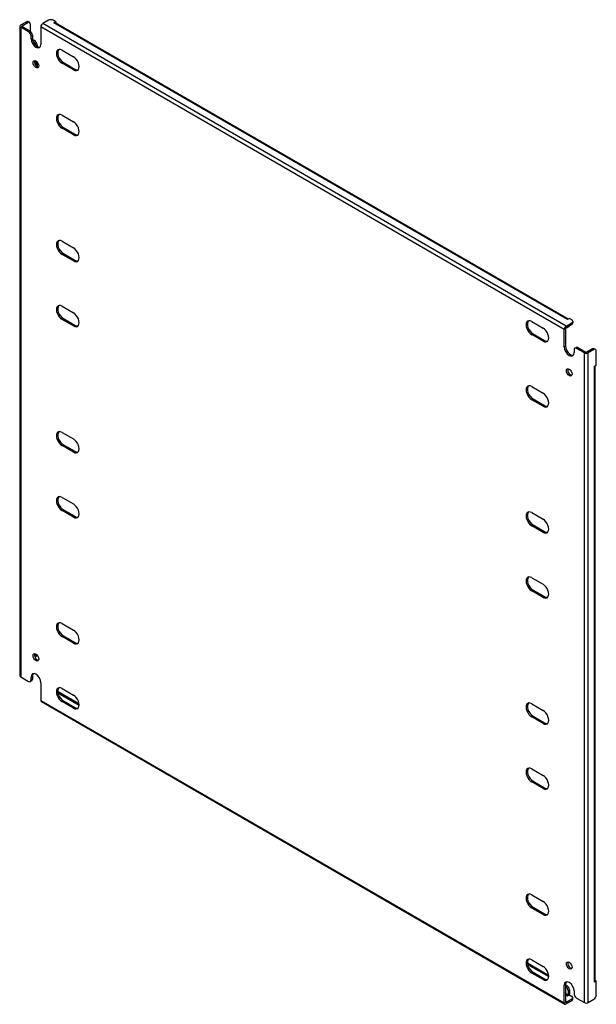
# Model space of a CAD drawing. Header units: inches. Extents: x 116.5 to 137.3, y 36 to 71.5.
import ezdxf

# ---------------------------------------------------------------- set-up
doc = ezdxf.new("R2010")
doc.units = ezdxf.units.IN
doc.header["$MEASUREMENT"] = 0
doc.layers.add('Visible Edges(ANSI)', color=7, linetype='Continuous', lineweight=25)
doc.layers.add('Visible Tangent Edges(ANSI)', color=7, linetype='Continuous', lineweight=25)

msp = doc.modelspace()

# ---------------------------------------------------------------- linework, layer by layer
at = {"layer": 'Visible Edges(ANSI)'}
for p, q in [((117.5, 71.485), (117.297, 71.368)), ((117.765, 71.434), (117.677, 71.485)), ((116.472, 71.276), (116.472, 47.822)), ((116.501, 71.317), (116.705, 71.434)), ((116.785, 71.072), (116.501, 71.236)), ((116.549, 71.289), (116.753, 71.407)), ((116.549, 71.264), (116.833, 71.1)), ((116.767, 71.44), (116.815, 71.413)), ((116.841, 71.355), (116.841, 71.095)), ((117.227, 71.246), (117.227, 70.613)), ((117.695, 71.394), (117.765, 71.434)), ((117.695, 71.394), (117.695, 71.394)), ((117.695, 71.394), (117.695, 71.394)), ((136.286, 60.694), (117.745, 71.399)), ((117.765, 71.434), (117.765, 71.387)), ((116.873, 70.817), (116.873, 70.919)), ((116.921, 70.947), (116.921, 70.845)), ((116.926, 70.796), (117, 70.753)), ((116.944, 70.73), (116.952, 70.726)), ((117.089, 70.6), (117.089, 70.544)), ((117.993, 70.407), (118.405, 70.17)), ((117.041, 70.022), (117.041, 69.861)), ((117.089, 69.986), (117.089, 69.814)), ((118.405, 69.696), (117.993, 69.934)), ((118.041, 69.961), (118.453, 69.724)), ((117.993, 68.06), (118.405, 67.822)), ((118.405, 67.349), (117.993, 67.586)), ((118.041, 67.614), (118.453, 67.376)), ((117.993, 63.508), (118.405, 63.27)), ((118.405, 62.797), (117.993, 63.034)), ((118.041, 63.062), (118.453, 62.824)), ((117.993, 61.16), (118.405, 60.923)), ((118.405, 60.449), (117.993, 60.687)), ((118.041, 60.714), (118.453, 60.477)), ((134.964, 60.609), (135.375, 60.372)), ((136.212, 60.447), (136.415, 60.565)), ((136.212, 60.392), (136.415, 60.509)), ((136.327, 60.718), (136.257, 60.677)), ((136.257, 60.677), (136.257, 60.677)), ((136.257, 60.677), (136.257, 60.677)), ((136.415, 60.667), (136.327, 60.718)), ((136.452, 60.616), (136.452, 60.56)), ((135.375, 59.898), (134.964, 60.136)), ((135.012, 60.163), (135.423, 59.926)), ((136.142, 59.692), (136.142, 60.326)), ((136.19, 60.354), (136.19, 59.72)), ((136.301, 60.421), (136.253, 60.394)), ((136.495, 59.59), (136.495, 59.488)), ((136.521, 59.647), (136.569, 59.675)), ((136.867, 59.478), (136.584, 59.641)), ((136.632, 59.669), (136.915, 59.505)), ((137.163, 59.623), (136.959, 59.505)), ((137.211, 59.595), (137.007, 59.478)), ((137.273, 59.601), (137.225, 59.629)), ((137.299, 59.034), (137.299, 59.544)), ((137.229, 58.993), (137.299, 59.034)), ((137.258, 36.805), (137.258, 59.01)), ((137.229, 58.993), (137.229, 58.993)), ((137.229, 58.993), (137.229, 58.993)), ((134.964, 58.262), (135.375, 58.024)), ((135.375, 57.551), (134.964, 57.788)), ((135.012, 57.816), (135.423, 57.578)), ((117.993, 56.608), (118.405, 56.371)), ((118.405, 55.897), (117.993, 56.135)), ((118.041, 56.163), (118.453, 55.925)), ((117.993, 54.261), (118.405, 54.023)), ((118.405, 53.55), (117.993, 53.787)), ((118.041, 53.815), (118.453, 53.578)), ((134.964, 53.71), (135.375, 53.472)), ((135.375, 52.999), (134.964, 53.236)), ((135.012, 53.264), (135.423, 53.026)), ((134.964, 51.362), (135.375, 51.125)), ((135.375, 50.651), (134.964, 50.889)), ((135.012, 50.917), (135.423, 50.679)), ((117.993, 49.709), (118.405, 49.471)), ((118.405, 48.998), (117.993, 49.235)), ((118.041, 49.263), (118.453, 49.026)), ((117.063, 48.518), (117.015, 48.491)), ((117.041, 48.609), (117.041, 48.547)), ((116.501, 47.782), (116.785, 47.618)), ((116.847, 47.612), (116.895, 47.64)), ((116.873, 47.669), (116.873, 47.771)), ((116.921, 47.799), (116.921, 47.697)), ((117.227, 47.567), (117.227, 46.934)), ((117.993, 47.362), (118.405, 47.124)), ((117.844, 47.2), (118.609, 46.758)), ((117.854, 47.25), (118.606, 46.816)), ((117.247, 46.888), (136.162, 35.968)), ((118.405, 46.65), (117.993, 46.888)), ((118.041, 46.916), (118.453, 46.678)), ((134.964, 46.81), (135.375, 46.573)), ((135.375, 46.099), (134.964, 46.337)), ((135.012, 46.365), (135.423, 46.127)), ((134.964, 44.463), (135.375, 44.225)), ((135.375, 43.752), (134.964, 43.989)), ((135.012, 44.017), (135.423, 43.78)), ((134.964, 39.911), (135.375, 39.673)), ((135.012, 39.465), (135.423, 39.228)), ((135.375, 39.2), (134.964, 39.437)), ((134.807, 37.462), (135.576, 37.018)), ((134.815, 37.402), (135.58, 36.96)), ((134.964, 37.564), (135.375, 37.326)), ((135.375, 36.852), (134.964, 37.09)), ((135.012, 37.118), (135.423, 36.88)), ((136.142, 36.013), (136.142, 36.647)), ((136.19, 36.674), (136.19, 36.041)), ((136.19, 36.664), (136.238, 36.636)), ((137.299, 36.804), (137.229, 36.764)), ((137.229, 36.764), (137.229, 36.764)), ((137.229, 36.764), (137.229, 36.764)), ((137.258, 36.828), (137.299, 36.804)), ((137.299, 36.294), (137.299, 36.804)), ((136.19, 36.608), (136.19, 36.608)), ((136.327, 36.299), (136.257, 36.258)), ((136.257, 36.258), (136.257, 36.258)), ((136.257, 36.258), (136.257, 36.258)), ((136.279, 36.455), (136.279, 36.296)), ((136.327, 36.483), (136.327, 36.324)), ((136.327, 36.299), (136.415, 36.248)), ((136.495, 36.443), (136.495, 36.34)), ((136.415, 36.146), (136.212, 36.028)), ((136.415, 36.09), (136.212, 35.973)), ((136.452, 36.141), (136.452, 36.197)), ((136.584, 36.187), (136.867, 36.024)), ((137.007, 36.024), (137.211, 36.141))]:
    msp.add_line(p, q, dxfattribs=at)
for centre, major_axis, start_param, end_param in [((116.705, 71.332), (0.063, 0.108), 0, 0.785398), ((117.589, 71.434), (0.125, 0), 0.785398, 2.356194), ((116.571, 71.276), (-0.099, 0), 5.497787, 7.068583), ((116.571, 71.276), (-0.031, 0), 5.497787, 7.068583), ((116.753, 71.304), (0.063, 0.108), 5.497787, 7.068583), ((116.833, 70.998), (-0.063, 0.108), 3.926991, 5.497787), ((117.297, 71.287), (0.0495, 0.0857), 0.785398, 2.356194), ((117.695, 71.313), (0.0495, 0.0857), 0, 0.785398), ((116.785, 70.97), (0.062, -0.108), 0.785398, 2.356194), ((117.05, 70.715), (0.125, -0.217), 3.926991, 7.068583), ((117.098, 70.743), (0.125, -0.217), 3.926991, 6.089646), ((117, 70.651), (-0.063, 0.108), 3.926991, 5.497787), ((116.952, 70.624), (0.062, -0.108), 0.887242, 2.356194), ((117.993, 70.17), (-0.145, 0.251), 5.497787, 8.63938), ((118.041, 70.198), (-0.145, 0.251), 0.166574, 2.356194), ((117.098, 69.926), (-0.073, 0.126), 0.338008, 2.803584), ((118.405, 69.933), (0.145, -0.251), 5.497787, 8.63938), ((118.453, 69.961), (0.145, -0.251), 5.497787, 6.116612), ((117.993, 67.823), (-0.145, 0.251), 5.497787, 8.63938), ((118.041, 67.851), (-0.145, 0.251), 0.166574, 2.356194), ((118.405, 67.585), (0.145, -0.251), 5.497787, 8.63938), ((118.453, 67.613), (0.145, -0.251), 5.497787, 6.116612), ((117.993, 63.271), (-0.145, 0.251), 5.497787, 8.63938), ((118.041, 63.299), (-0.145, 0.251), 0.166574, 2.356194), ((118.405, 63.033), (0.145, -0.251), 5.497787, 8.63938), ((118.453, 63.061), (0.145, -0.251), 5.497787, 6.116612), ((117.993, 60.924), (-0.145, 0.251), 5.497787, 8.63938), ((118.041, 60.951), (-0.145, 0.251), 0.166574, 2.356194), ((118.405, 60.686), (0.145, -0.251), 5.497787, 8.63938), ((118.453, 60.714), (0.145, -0.251), 5.497787, 6.116612), ((134.964, 60.372), (-0.145, 0.251), 5.497787, 8.63938), ((135.012, 60.4), (-0.145, 0.251), 0.166574, 2.356194), ((136.212, 60.366), (0.0495, 0.0857), 0.785398, 2.356194), ((136.19, 60.502), (0.062, -0.108), 5.726091, 6.840784), ((136.257, 60.597), (0.0495, 0.0857), 0.721823, 0.785398), ((136.238, 60.53), (0.062, -0.108), 0, 0.557599), ((136.327, 60.616), (0.125, 0), 5.497787, 7.068583), ((136.327, 60.56), (0.125, 0), 5.497787, 6.283185), ((135.375, 60.135), (0.145, -0.251), 5.497787, 8.63938), ((136.212, 60.366), (0.0155, 0.0268), 0.785398, 2.356194), ((135.423, 60.163), (0.145, -0.251), 5.497787, 6.116612), ((136.366, 59.618), (0.125, -0.217), 3.926991, 6.089646), ((136.318, 59.59), (0.125, -0.217), 3.926991, 7.068583), ((136.584, 59.539), (-0.063, 0.108), 5.497787, 7.068583), ((136.632, 59.567), (-0.063, 0.108), 5.497787, 6.283185), ((136.937, 59.518), (0.099, 0), 3.926991, 5.497787), ((136.937, 59.518), (0.031, 0), 3.926991, 5.497787), ((137.163, 59.521), (0.063, 0.108), 0, 0.785398), ((137.211, 59.493), (0.062, 0.108), 5.497787, 7.068583), ((136.366, 58.801), (-0.073, 0.126), 0.338008, 2.803584), ((137.159, 59.034), (0.099, 0), 5.497787, 5.561362), ((134.964, 58.025), (-0.145, 0.251), 5.497787, 8.63938), ((135.012, 58.053), (-0.145, 0.251), 0.166574, 2.356194), ((135.375, 57.787), (0.145, -0.251), 5.497787, 8.63938), ((135.423, 57.815), (0.145, -0.251), 5.497787, 6.116612), ((117.993, 56.372), (-0.145, 0.251), 5.497787, 8.63938), ((118.041, 56.399), (-0.145, 0.251), 0.166574, 2.356194), ((118.405, 56.134), (0.145, -0.251), 5.497787, 8.63938), ((118.453, 56.162), (0.145, -0.251), 5.497787, 6.116612), ((117.993, 54.024), (-0.145, 0.251), 5.497787, 8.63938), ((118.041, 54.052), (-0.145, 0.251), 0.166574, 2.356194), ((118.405, 53.787), (0.145, -0.251), 5.497787, 8.63938), ((134.964, 53.473), (-0.145, 0.251), 5.497787, 8.63938), ((135.012, 53.501), (-0.145, 0.251), 0.166574, 2.356194), ((118.453, 53.814), (0.145, -0.251), 5.497787, 6.116612), ((135.375, 53.235), (0.145, -0.251), 5.497787, 8.63938), ((135.423, 53.263), (0.145, -0.251), 5.497787, 6.116612), ((134.964, 51.126), (-0.145, 0.251), 5.497787, 8.63938), ((135.012, 51.153), (-0.145, 0.251), 0.166574, 2.356194), ((135.375, 50.888), (0.145, -0.251), 5.497787, 8.63938), ((135.423, 50.916), (0.145, -0.251), 5.497787, 6.116612), ((117.993, 49.472), (-0.145, 0.251), 5.497787, 8.63938), ((118.041, 49.5), (-0.145, 0.251), 0.166574, 2.356194), ((118.405, 49.235), (0.145, -0.251), 5.497787, 8.63938), ((118.453, 49.262), (0.145, -0.251), 5.497787, 6.116612), ((117.098, 48.514), (-0.073, 0.126), 0.338008, 2.803584), ((116.952, 48.599), (0.062, -0.108), 0.012335, 0.785398), ((117, 48.626), (0.063, -0.108), 0, 0.762813), ((116.571, 47.822), (-0.099, 0), 0, 0.785398), ((116.785, 47.72), (0.063, -0.108), 5.497787, 7.068583), ((117.05, 47.669), (-0.125, 0.217), 3.926991, 7.068583), ((116.833, 47.748), (0.063, -0.108), 0, 0.785398), ((117.098, 47.697), (-0.125, 0.217), 0.193539, 0.785398), ((117.993, 47.125), (-0.145, 0.251), 5.497787, 8.63938), ((118.041, 47.152), (-0.145, 0.251), 0.166574, 2.356194), ((117.297, 46.974), (-0.0495, -0.0857), 5.497787, 6.283185), ((117.854, 47.148), (-0.063, 0.108), 5.497787, 5.695787), ((118.405, 46.887), (0.145, -0.251), 5.497787, 8.63938), ((118.453, 46.915), (0.145, -0.251), 5.497787, 6.116612), ((134.964, 46.574), (-0.145, 0.251), 5.497787, 8.63938), ((135.012, 46.601), (-0.145, 0.251), 0.166574, 2.356194), ((135.375, 46.336), (0.145, -0.251), 5.497787, 8.63938), ((135.423, 46.364), (0.145, -0.251), 5.497787, 6.116612), ((134.964, 44.226), (-0.145, 0.251), 5.497787, 8.63938), ((135.012, 44.254), (-0.145, 0.251), 0.166574, 2.356194), ((135.375, 43.989), (0.145, -0.251), 5.497787, 8.63938), ((135.423, 44.016), (0.145, -0.251), 5.497787, 6.116612), ((134.964, 39.674), (-0.145, 0.251), 5.497787, 8.63938), ((135.012, 39.702), (-0.145, 0.251), 0.166574, 2.356194), ((135.375, 39.437), (0.145, -0.251), 5.497787, 8.63938), ((135.423, 39.464), (0.145, -0.251), 5.497787, 6.116612), ((134.964, 37.327), (-0.145, 0.251), 5.497787, 8.63938), ((135.012, 37.355), (-0.145, 0.251), 0.166574, 2.356194), ((135.375, 37.089), (0.145, -0.251), 5.497787, 8.63938), ((136.366, 37.389), (-0.073, 0.126), 0.338008, 2.803584), ((135.423, 37.117), (0.145, -0.251), 5.497787, 6.116612), ((136.318, 36.545), (-0.125, 0.217), 3.926991, 7.068583), ((136.366, 36.572), (-0.125, 0.217), 0.193539, 0.785398), ((136.238, 36.534), (-0.063, 0.108), 3.926991, 5.497787), ((137.159, 36.805), (0.099, 0), 5.497787, 6.283185), ((136.19, 36.506), (0.062, -0.108), 0.785398, 2.356194), ((136.257, 36.284), (0.0155, 0.0268), 3.926991, 5.497787), ((136.257, 36.284), (0.0495, 0.0857), 5.177171, 5.497787), ((136.584, 36.289), (-0.062, 0.108), 0.785398, 2.356194), ((137.211, 36.243), (-0.063, -0.108), 0.785398, 2.356194), ((136.212, 36.053), (-0.0495, -0.0857), 5.497787, 7.068583), ((136.212, 36.053), (-0.0155, -0.0268), 5.497787, 7.068583), ((136.327, 36.197), (0.125, 0), 5.497787, 7.068583), ((136.327, 36.141), (0.125, 0), 5.497787, 6.283185), ((136.937, 36.064), (0.099, 0), 3.926991, 5.497787)]:
    msp.add_ellipse(centre, major_axis=major_axis, ratio=0.57735, start_param=start_param, end_param=end_param, dxfattribs=at)
for centre, major_axis in [((117.05, 69.898), (0.072, -0.126)), ((136.318, 58.774), (0.072, -0.126)), ((117.05, 48.486), (-0.072, 0.126)), ((136.318, 37.361), (-0.072, 0.126))]:
    msp.add_ellipse(centre, major_axis=major_axis, ratio=0.57735, dxfattribs=at)
at = {"layer": 'Visible Tangent Edges(ANSI)'}
for p, q in [((116.501, 71.236), (116.501, 47.782)), ((116.549, 71.264), (116.549, 71.289)), ((116.705, 71.434), (116.753, 71.407)), ((116.833, 71.1), (116.785, 71.072)), ((136.142, 60.326), (117.227, 71.246)), ((136.212, 60.447), (117.297, 71.368)), ((136.257, 60.677), (117.695, 71.394)), ((116.873, 70.919), (116.921, 70.947)), ((116.873, 70.817), (116.921, 70.845)), ((117, 70.753), (116.952, 70.726)), ((117.047, 70.576), (117.089, 70.6)), ((117.993, 69.934), (118.041, 69.961)), ((118.405, 69.696), (118.453, 69.724)), ((117.993, 67.586), (118.041, 67.614)), ((118.405, 67.349), (118.453, 67.376)), ((117.993, 63.034), (118.041, 63.062)), ((118.405, 62.797), (118.453, 62.824)), ((117.993, 60.687), (118.041, 60.714)), ((118.405, 60.449), (118.453, 60.477)), ((136.415, 60.565), (136.415, 60.509)), ((134.964, 60.136), (135.012, 60.163)), ((135.375, 59.898), (135.423, 59.926)), ((136.142, 59.692), (136.19, 59.72)), ((136.584, 59.641), (136.632, 59.669)), ((136.867, 36.024), (136.867, 59.478)), ((137.007, 36.024), (137.007, 59.478)), ((137.163, 59.623), (137.211, 59.595)), ((137.229, 36.764), (137.229, 58.993)), ((134.964, 57.788), (135.012, 57.816)), ((135.375, 57.551), (135.423, 57.578)), ((117.993, 56.135), (118.041, 56.163)), ((118.405, 55.897), (118.453, 55.925)), ((117.993, 53.787), (118.041, 53.815)), ((118.405, 53.55), (118.453, 53.578)), ((134.964, 53.236), (135.012, 53.264)), ((135.375, 52.999), (135.423, 53.026)), ((134.964, 50.889), (135.012, 50.917)), ((135.375, 50.651), (135.423, 50.679)), ((117.993, 49.235), (118.041, 49.263)), ((118.405, 48.998), (118.453, 49.026)), ((117.087, 48.574), (117.041, 48.547)), ((116.873, 47.771), (116.921, 47.799)), ((116.921, 47.697), (116.873, 47.669)), ((117.227, 46.934), (136.142, 36.013)), ((117.838, 47.241), (117.854, 47.25)), ((117.993, 46.888), (118.041, 46.916)), ((118.405, 46.65), (118.453, 46.678)), ((134.964, 46.337), (135.012, 46.365)), ((135.375, 46.099), (135.423, 46.127)), ((134.964, 43.989), (135.012, 44.017)), ((135.375, 43.752), (135.423, 43.78)), ((134.964, 39.437), (135.012, 39.465)), ((135.375, 39.2), (135.423, 39.228)), ((134.964, 37.09), (135.012, 37.118)), ((135.375, 36.852), (135.423, 36.88)), ((136.142, 36.647), (136.19, 36.674)), ((136.238, 36.636), (136.19, 36.608)), ((136.279, 36.296), (136.19, 36.348)), ((136.257, 36.258), (136.19, 36.297)), ((136.279, 36.455), (136.327, 36.483)), ((136.212, 36.028), (136.19, 36.041)), ((136.415, 36.146), (136.415, 36.09))]:
    msp.add_line(p, q, dxfattribs=at)

doc.saveas('drawing.dxf')
